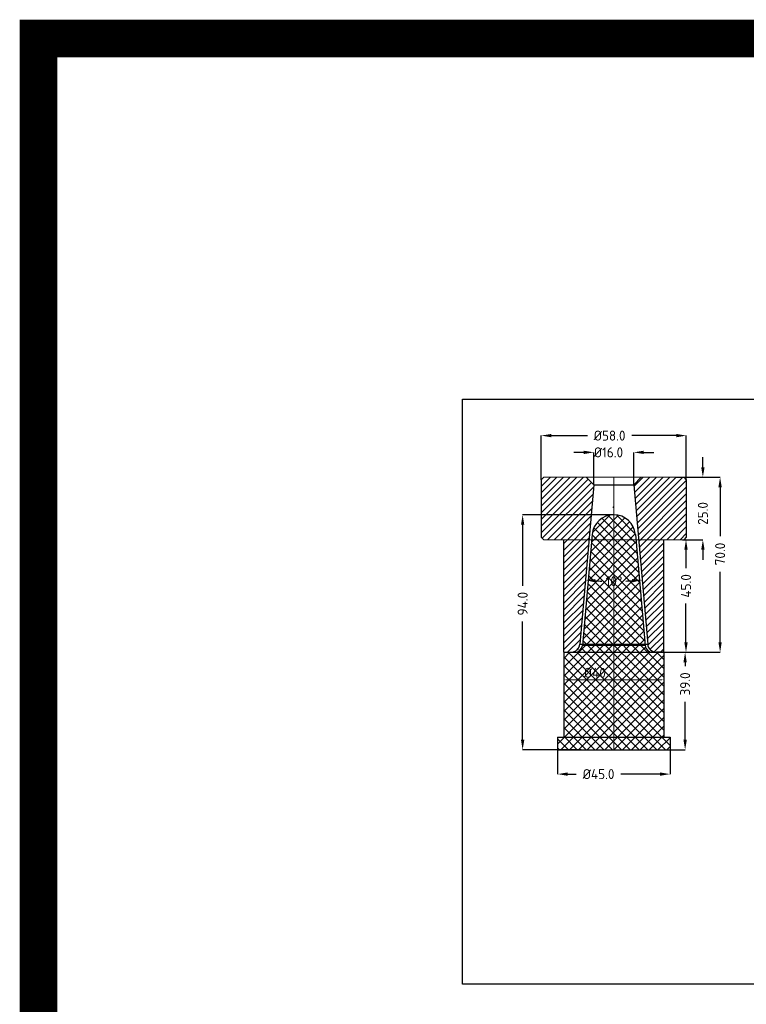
# Model space of a CAD drawing. Extents: x 1716 to 4936, y -1353 to -42.
# Tile 5 of 32: x 1716 to 2007, y -436 to -42. Entities that reach past the tile are written whole.
import ezdxf

# ---------------------------------------------------------------- set-up
doc = ezdxf.new("R2010")
doc.units = 0
doc.header["$LTSCALE"] = 25.4
doc.header["$MEASUREMENT"] = 0
doc.linetypes.add('CENTER', pattern=[50.8, 31.75, -6.35, 6.35, -6.35])
doc.layers.get('0').update_dxf_attribs({"linetype": 'CONTINUOUS'})
doc.layers.get('DEFPOINTS').update_dxf_attribs({"linetype": 'CONTINUOUS'})
doc.layers.add('moldbase', color=7, linetype='CONTINUOUS', lineweight=20)
doc.styles.add('SEISO_TTF', font='txt')
doc.dimstyles.get("Standard").update_dxf_attribs({"dimscale": 0, "dimtxt": 4, "dimasz": 2, "dimexe": 1, "dimexo": 1, "dimgap": 2, "dimtad": 0, "dimdec": 1, "dimdsep": 46, "dimtxsty": 'SEISO_TTF', "dimcen": 0.09, "dimadec": 0, "dimazin": 0, "dimtfac": 1, "dimtdec": 1, "dimtofl": 0, "dimtmove": 0, "dimatfit": 3, "dimfxl": 0, "dimtolj": 1, "dimtzin": 0, "dimarcsym": 0})
doc.dimstyles.new('STANDARD$0', dxfattribs={"dimscale": 4, "dimtxt": 1, "dimasz": 0.2, "dimexe": 0.2, "dimexo": 0.2, "dimgap": 0.2, "dimtad": 1, "dimdec": 1, "dimzin": 9, "dimdsep": 46, "dimtxsty": 'SEISO_TTF', "dimcen": 2, "dimclrd": 256, "dimclre": 256, "dimclrt": 256, "dimadec": 4, "dimazin": 2, "dimtfac": 1, "dimtdec": 1, "dimtmove": 0, "dimatfit": 3, "dimfxl": 0, "dimtolj": 1, "dimtzin": 0, "dimlwd": 9, "dimlwe": 9, "dimarcsym": 0})

# ---------------------------------------------------------------- blocks, each defined once
blk = doc.blocks.new('*D213')
at = {"color": 0, "lineweight": -2}
for p, q in [((1989.27, -220.88), (1989.27, -216.88)), ((1982.61, -224.88), (1989.27, -224.88)), ((1982.61, -249.88), (1989.27, -249.88)), ((1989.27, -253.88), (1989.27, -257.88))]:
    blk.add_line(p, q, dxfattribs=at)
at = {"color": 0}
for points in [[(1988.61, -220.88), (1989.94, -220.88), (1989.27, -224.88)], [(1988.61, -253.88), (1989.94, -253.88), (1989.27, -249.88)]]:
    blk.add_solid(points, dxfattribs=at)
at = {"layer": 'DEFPOINTS', "color": 0}
for p in [(1982.61, -224.88), (1982.61, -249.88), (1989.27, -249.88)]:
    blk.add_point(p, dxfattribs=at)
at = {"color": 0, "insert": (1989.27, -239.36), "char_height": 4, "attachment_point": 5, "rotation": 90, "style": 'SEISO_TTF'}
blk.add_mtext('\\A1;25.0', dxfattribs=at)
blk = doc.blocks.new('*D196')
at = {"color": 0, "lineweight": -2}
for p, q in [((1978.61, -224.88), (1996.16, -224.88)), ((1996.16, -228.88), (1996.16, -248.47)), ((1996.16, -290.88), (1996.16, -262.66)), ((1971.11, -294.88), (1996.16, -294.88))]:
    blk.add_line(p, q, dxfattribs=at)
at = {"color": 0}
for points in [[(1995.49, -228.88), (1996.82, -228.88), (1996.16, -224.88)], [(1995.49, -290.88), (1996.82, -290.88), (1996.16, -294.88)]]:
    blk.add_solid(points, dxfattribs=at)
at = {"layer": 'DEFPOINTS', "color": 0}
for p in [(1978.61, -224.88), (1971.11, -294.88), (1996.16, -294.88)]:
    blk.add_point(p, dxfattribs=at)
at = {"color": 0, "insert": (1996.16, -255.57), "char_height": 4, "attachment_point": 5, "rotation": 90, "style": 'SEISO_TTF'}
blk.add_mtext('\\A1;70.0', dxfattribs=at)
blk = doc.blocks.new('*D197')
at = {"color": 0, "lineweight": -2}
for p, q in [((1924.61, -225.88), (1924.61, -208.23)), ((1928.61, -208.23), (1943.08, -208.23)), ((1978.61, -208.23), (1960.89, -208.23)), ((1982.61, -225.88), (1982.61, -208.23))]:
    blk.add_line(p, q, dxfattribs=at)
at = {"color": 0}
for points in [[(1928.61, -207.57), (1928.61, -208.9), (1924.61, -208.23)], [(1978.61, -207.57), (1978.61, -208.9), (1982.61, -208.23)]]:
    blk.add_solid(points, dxfattribs=at)
at = {"layer": 'DEFPOINTS', "color": 0}
for p in [(1924.61, -208.23), (1924.61, -225.88), (1982.61, -225.88)]:
    blk.add_point(p, dxfattribs=at)
at = {"color": 0, "insert": (1951.98, -208.23), "char_height": 4, "attachment_point": 5, "style": 'SEISO_TTF'}
blk.add_mtext('\\A1;%%c58.0', dxfattribs=at)
blk = doc.blocks.new('*D198')
at = {"color": 0, "lineweight": -2}
for p, q in [((1941.61, -214.93), (1937.61, -214.93)), ((1945.61, -227.88), (1945.61, -214.93)), ((1961.61, -227.88), (1961.61, -214.93)), ((1965.61, -214.93), (1969.61, -214.93))]:
    blk.add_line(p, q, dxfattribs=at)
at = {"color": 0}
for points in [[(1941.61, -214.27), (1941.61, -215.6), (1945.61, -214.93)], [(1965.61, -214.27), (1965.61, -215.6), (1961.61, -214.93)]]:
    blk.add_solid(points, dxfattribs=at)
at = {"layer": 'DEFPOINTS', "color": 0}
for p in [(1961.61, -214.93), (1945.61, -227.88), (1961.61, -227.88)]:
    blk.add_point(p, dxfattribs=at)
at = {"color": 0, "insert": (1951.51, -214.93), "char_height": 4, "attachment_point": 5, "style": 'SEISO_TTF'}
blk.add_mtext('\\A1;%%c16.0', dxfattribs=at)
blk = doc.blocks.new('*D216')
at = {"color": 0, "lineweight": -2}
for p, q in [((1931.15, -333.88), (1931.15, -343.6)), ((1976.14, -333.88), (1976.14, -343.6)), ((1935.15, -343.6), (1938.65, -343.6)), ((1972.14, -343.6), (1956.46, -343.6))]:
    blk.add_line(p, q, dxfattribs=at)
at = {"color": 0}
for points in [[(1935.15, -342.93), (1935.15, -344.26), (1931.15, -343.6)], [(1972.14, -342.93), (1972.14, -344.26), (1976.14, -343.6)]]:
    blk.add_solid(points, dxfattribs=at)
at = {"layer": 'DEFPOINTS', "color": 0}
for p in [(1931.15, -333.88), (1976.14, -333.88), (1931.15, -343.6)]:
    blk.add_point(p, dxfattribs=at)
at = {"color": 0, "insert": (1947.56, -343.6), "char_height": 4, "attachment_point": 5, "style": 'SEISO_TTF'}
blk.add_mtext('\\A1;%%c45.0', dxfattribs=at)
blk = doc.blocks.new('*D199')
at = {"color": 0, "lineweight": -2}
for p, q in [((1974.57, -294.88), (1982.17, -294.88)), ((1982.17, -298.88), (1982.17, -300.44)), ((1982.17, -329.88), (1982.17, -314.63)), ((1973.32, -333.88), (1982.17, -333.88))]:
    blk.add_line(p, q, dxfattribs=at)
at = {"color": 0}
for points in [[(1981.5, -298.88), (1982.84, -298.88), (1982.17, -294.88)], [(1981.5, -329.88), (1982.84, -329.88), (1982.17, -333.88)]]:
    blk.add_solid(points, dxfattribs=at)
at = {"layer": 'DEFPOINTS', "color": 0}
for p in [(1974.57, -294.88), (1973.32, -333.88), (1982.17, -333.88)]:
    blk.add_point(p, dxfattribs=at)
at = {"color": 0, "insert": (1982.17, -307.53), "char_height": 4, "attachment_point": 5, "rotation": 90, "style": 'SEISO_TTF'}
blk.add_mtext('\\A1;39.0', dxfattribs=at)
blk = doc.blocks.new('*D217')
at = {"color": 0, "lineweight": -2}
for p, q in [((1953.61, -239.88), (1917.19, -239.88)), ((1917.19, -243.88), (1917.19, -268.35)), ((1917.19, -329.88), (1917.19, -282.54)), ((1940.55, -333.88), (1917.19, -333.88))]:
    blk.add_line(p, q, dxfattribs=at)
at = {"color": 0}
for points in [[(1916.52, -243.88), (1917.85, -243.88), (1917.19, -239.88)], [(1916.52, -329.88), (1917.85, -329.88), (1917.19, -333.88)]]:
    blk.add_solid(points, dxfattribs=at)
at = {"layer": 'DEFPOINTS', "color": 0}
for p in [(1953.61, -239.88), (1917.19, -333.88), (1940.55, -333.88)]:
    blk.add_point(p, dxfattribs=at)
at = {"color": 0, "insert": (1917.19, -275.45), "char_height": 4, "attachment_point": 5, "rotation": 90, "style": 'SEISO_TTF'}
blk.add_mtext('\\A1;94.0', dxfattribs=at)
blk = doc.blocks.new('*D200')
at = {"color": 0, "lineweight": -2}
for p, q in [((1981.11, -249.88), (1982.52, -249.88)), ((1982.52, -253.88), (1982.52, -261.22)), ((1982.52, -290.88), (1982.52, -275.41)), ((1981.11, -294.88), (1982.52, -294.88))]:
    blk.add_line(p, q, dxfattribs=at)
at = {"color": 0}
for points in [[(1981.85, -253.88), (1983.19, -253.88), (1982.52, -249.88)], [(1981.85, -290.88), (1983.19, -290.88), (1982.52, -294.88)]]:
    blk.add_solid(points, dxfattribs=at)
at = {"layer": 'DEFPOINTS', "color": 0}
for p in [(1981.11, -249.88), (1981.11, -294.88), (1982.52, -294.88)]:
    blk.add_point(p, dxfattribs=at)
at = {"color": 0, "insert": (1982.52, -268.32), "char_height": 4, "attachment_point": 5, "rotation": 90, "style": 'SEISO_TTF'}
blk.add_mtext('\\A1;45.0', dxfattribs=at)
blk = doc.blocks.new('*D218')
at = {"color": 0, "lineweight": -2}
for start, end in [(266.7624, 267.9235), (272.1624, 273.2376)]:
    blk.add_arc((1953.61, -136.44), 130.05, start, end, dxfattribs=at)
at = {"color": 0}
for points in [[(1946.22, -266.94), (1946.32, -265.61), (1942.28, -265.99)], [(1960.91, -265.61), (1961.01, -266.94), (1964.95, -265.99)]]:
    blk.add_solid(points, dxfattribs=at)
at = {"layer": 'DEFPOINTS', "color": 0}
for p in [(1945.61, -227.88), (1961.61, -227.88), (1949.83, -266.43), (1940.03, -291.68), (1967.2, -291.68)]:
    blk.add_point(p, dxfattribs=at)
at = {"color": 0, "insert": (1953.71, -266.48), "char_height": 4, "attachment_point": 5, "rotation": 0.0429, "style": 'SEISO_TTF'}
blk.add_mtext('\\A1;10°', dxfattribs=at)
blk = doc.blocks.new('*D221')
at = {"linetype": 'ByBlock', "lineweight": 9}
for p, q in [((1933.61, -306.08), (1933.61, -305.09)), ((1972.81, -305.89), (1934.41, -305.89)), ((1973.61, -306.08), (1973.61, -305.09))]:
    blk.add_line(p, q, dxfattribs=at)
for points in [[(1934.41, -305.76), (1934.41, -306.03), (1933.61, -305.89)], [(1972.81, -305.76), (1972.81, -306.03), (1973.61, -305.89)]]:
    blk.add_solid(points)
at = {"layer": 'DEFPOINTS', "color": 0}
for p in [(1933.61, -305.89), (1933.61, -306.88), (1973.61, -306.88)]:
    blk.add_point(p, dxfattribs=at)
at = {"insert": (1946.09, -303.09), "char_height": 4, "attachment_point": 5, "style": 'SEISO_TTF'}
blk.add_mtext('\\A1;%%c40', dxfattribs=at)

msp = doc.modelspace()

# ---------------------------------------------------------------- hatches: boundary and pattern name
h = msp.add_hatch()
h.set_pattern_fill('ANSI31', color=3, scale=15, style=0)
h.paths.add_polyline_path([(1963.538, -249.875), (1981.611, -249.875), (1982.611, -248.875), (1982.611, -225.875), (1981.611, -224.875), (1964.613, -224.875), (1961.613, -227.872)])
h.paths.add_polyline_path([(1945.613, -227.875), (1942.609, -224.875), (1925.611, -224.875), (1924.611, -225.875), (1924.611, -248.875), (1925.611, -249.875), (1943.688, -249.875)])
h.paths.add_polyline_path([(1943.688, -249.875), (1933.613, -249.875), (1933.613, -294.875), (1936.544, -294.875, 0.3888787), (1940.031, -291.681)])
h.paths.add_polyline_path([(1973.613, -249.875), (1963.538, -249.875), (1967.195, -291.681, 0.3888787), (1970.682, -294.875), (1971.113, -294.875), (1973.613, -294.875)])
h = msp.add_hatch()
h.set_pattern_fill('ANSI37', color=6, scale=20, style=0)
h.paths.add_polyline_path([(1953.613, -249.875), (1944.779, -249.875), (1941.122, -291.681), (1953.613, -291.681)])
h.paths.add_polyline_path([(1953.613, -239.875, 0.3888787), (1944.96, -247.804), (1944.779, -249.875), (1953.613, -249.875)])
h.paths.add_polyline_path([(1953.613, -239.875), (1953.613, -249.875), (1962.447, -249.875), (1962.266, -247.804, 0.3888787)])
h.paths.add_polyline_path([(1962.447, -249.875), (1953.613, -249.875), (1953.613, -291.681), (1966.105, -291.681)])
h.paths.add_polyline_path([(1966.105, -291.681), (1953.613, -291.681), (1953.613, -292.137), (1966.144, -292.137)])
h.paths.add_polyline_path([(1953.613, -291.681), (1941.122, -291.681), (1941.093, -292.007), (1941.223, -292.137), (1953.613, -292.137)])
h.paths.add_polyline_path([(1953.613, -292.137), (1941.082, -292.137, -0.3888787), (1938.093, -294.875), (1953.613, -294.875)])
h.paths.add_polyline_path([(1966.144, -292.137), (1953.613, -292.137), (1953.613, -294.875), (1969.133, -294.875, -0.3888787)])
h.paths.add_polyline_path([(1973.613, -294.875), (1970.682, -294.875), (1953.613, -294.875), (1953.613, -328.875), (1973.613, -328.875)])
h.paths.add_polyline_path([(1953.613, -294.875), (1936.113, -294.875), (1933.613, -294.875), (1933.613, -328.875), (1953.613, -328.875)])
h.paths.add_polyline_path([(1976.141, -328.875), (1953.613, -328.875), (1953.613, -333.875), (1976.141, -333.875)])
h.paths.add_polyline_path([(1953.613, -328.875), (1931.145, -328.875), (1931.145, -333.875), (1953.613, -333.875)])
h.paths.add_polyline_path([(1948.899, -263.487), (1958.518, -263.48), (1958.522, -269.48), (1948.903, -269.487)], flags=9)
h.paths.add_polyline_path([(1940.04, -300.093), (1952.135, -300.093), (1952.135, -306.093), (1940.04, -306.093)], flags=24)

# ---------------------------------------------------------------- linework, layer by layer
for p, q in [((1924.611, -225.875), (1925.611, -224.875)), ((1945.613, -227.875), (1940.031, -291.681)), ((1961.613, -227.875), (1967.195, -291.681)), ((1981.611, -224.875), (1982.611, -225.875)), ((1944.96, -247.804), (1941.082, -292.137)), ((1962.266, -247.804), (1966.144, -292.137)), ((1925.611, -249.875), (1924.611, -248.875)), ((1933.613, -294.875), (1933.613, -249.875)), ((1973.613, -294.875), (1973.613, -249.875)), ((1982.611, -248.875), (1981.611, -249.875)), ((1933.613, -294.875), (1938.093, -294.875)), ((1933.613, -294.875), (1933.613, -328.875)), ((1936.113, -294.875), (1936.544, -294.875)), ((1936.113, -294.875), (1971.113, -294.875)), ((1940.031, -291.681), (1967.195, -291.681)), ((1966.144, -292.137), (1941.082, -292.137)), ((1973.613, -294.875), (1970.682, -294.875)), ((1973.613, -294.875), (1973.613, -328.875)), ((1931.145, -328.875), (1931.145, -333.875)), ((1931.145, -328.875), (1976.141, -328.875)), ((1976.141, -328.875), (1976.141, -333.875))]:
    msp.add_line(p, q)
at = {"color": 7, "linetype": 'Continuous'}
for p, q in [((1924.611, -225.875), (1924.611, -248.875)), ((1942.609, -224.875), (1945.613, -227.875)), ((1945.613, -227.875), (1961.613, -227.875)), ((1964.613, -224.875), (1961.609, -227.875)), ((1982.611, -225.875), (1982.611, -248.875)), ((1931.145, -333.875), (1976.141, -333.875))]:
    msp.add_line(p, q, dxfattribs=at)
at = {"color": 6}
for p, q in [((1953.613, -237.175), (1953.319, -236.881)), ((1941.223, -292.137), (1941.093, -292.007))]:
    msp.add_line(p, q, dxfattribs=at)
at = {"color": 4, "const_width": 15}
msp.add_lwpolyline([(1723.528, -49.411), (4928.784, -49.411), (4928.784, -1345.013), (1723.528, -1345.013)], close=True, dxfattribs=at)
msp.add_lwpolyline([(1893.074, -193.605), (2292.587, -193.605), (2292.587, -427.611), (1893.074, -427.611)], close=True)
for centre, radius, start, end in [((1953.613, -248.561), 8.686, 5, 175), ((1936.544, -291.375), 3.5, 270, 355), ((1938.093, -291.875), 3, 270, 355), ((1969.133, -291.875), 3, 185, 270), ((1970.682, -291.375), 3.5, 185, 270)]:
    msp.add_arc(centre, radius, start, end)
at = {"layer": 'moldbase'}
for p, q in [((1981.611, -224.875), (1925.611, -224.875)), ((1981.611, -249.875), (1925.611, -249.875))]:
    msp.add_line(p, q, dxfattribs=at)
at = {"layer": 'moldbase', "color": 1, "linetype": 'CENTER', "ltscale": 1.6}
msp.add_line((1953.613, -224.875), (1953.613, -333.875), dxfattribs=at)

# ---------------------------------------------------------------- dimensions: what is measured, and where the dimension line sits
for base, p1, p2, dimstyle, override, picture, middle in [((1924.611, -208.232), (1982.611, -225.875), (1924.611, -225.875), 'Standard', {"dimtxt": 4, "dimasz": 4, "dimexe": 0, "dimexo": 0, "dimtad": 0, "dimzin": 0, "dimcen": 0, "dimadec": 2, "dimtol": 0, "dimtzin": 0}, '*D197', (1951.985, -208.232)), ((1961.613, -214.933), (1945.613, -227.875), (1961.613, -227.875), 'Standard', {"dimtxt": 4, "dimasz": 4, "dimexe": 0, "dimexo": 0, "dimtad": 0, "dimzin": 0, "dimcen": 0, "dimadec": 2, "dimtol": 0, "dimtzin": 0}, '*D198', (1951.513, -214.933)), ((1933.613, -305.893), (1973.613, -306.875), (1933.613, -306.875), 'STANDARD$0', {"dimarcsym": 1}, '*D221', (1946.088, -305.893)), ((1931.145, -343.598), (1976.141, -333.875), (1931.145, -333.875), 'Standard', {"dimtxt": 4, "dimasz": 4, "dimexe": 0, "dimexo": 0, "dimtad": 0, "dimzin": 0, "dimcen": 0, "dimadec": 2, "dimtol": 0, "dimtzin": 0}, '*D216', (1947.557, -343.598))]:
    dim = msp.add_linear_dim(base=base, p1=p1, p2=p2, text='%%c<>', dimstyle=dimstyle, override=override)
    dim.commit()
    dim.dimension.update_dxf_attribs({"geometry": picture, "text_midpoint": middle, "dimtype": 160})
for base, p1, p2, picture, middle in [((1989.274, -249.875), (1982.611, -224.875), (1982.611, -249.875), '*D213', (1989.274, -239.36)), ((1996.158, -294.875), (1978.611, -224.875), (1971.113, -294.875), '*D196', (1996.158, -255.567)), ((1917.186, -333.875), (1953.613, -239.875), (1940.549, -333.875), '*D217', (1917.186, -275.446)), ((1982.522, -294.875), (1981.111, -249.875), (1981.111, -294.875), '*D200', (1982.522, -268.315)), ((1982.171, -333.875), (1974.569, -294.875), (1973.321, -333.875), '*D199', (1982.171, -307.532))]:
    dim = msp.add_linear_dim(base=base, p1=p1, p2=p2, angle=90, dimstyle='Standard', override={"dimtxt": 4, "dimasz": 4, "dimexe": 0, "dimexo": 0, "dimtad": 0, "dimzin": 0, "dimcen": 0, "dimadec": 2, "dimtol": 0, "dimtzin": 0})
    dim.commit()
    dim.dimension.update_dxf_attribs({"geometry": picture, "text_midpoint": middle, "dimtype": 160})
dim = msp.add_angular_dim_2l(base=(1949.831, -266.429), line1=((1945.613, -227.875), (1940.031, -291.681)), line2=((1961.613, -227.875), (1967.195, -291.681)), dimstyle='Standard', override={"dimtxt": 4, "dimasz": 4, "dimexe": 0, "dimexo": 0, "dimzin": 0, "dimcen": 0, "dimadec": 2, "dimtzin": 0})
dim.commit()
dim.dimension.update_dxf_attribs({"geometry": '*D218', "text_midpoint": (1953.711, -266.484), "dimtype": 162})

doc.saveas('drawing.dxf')
